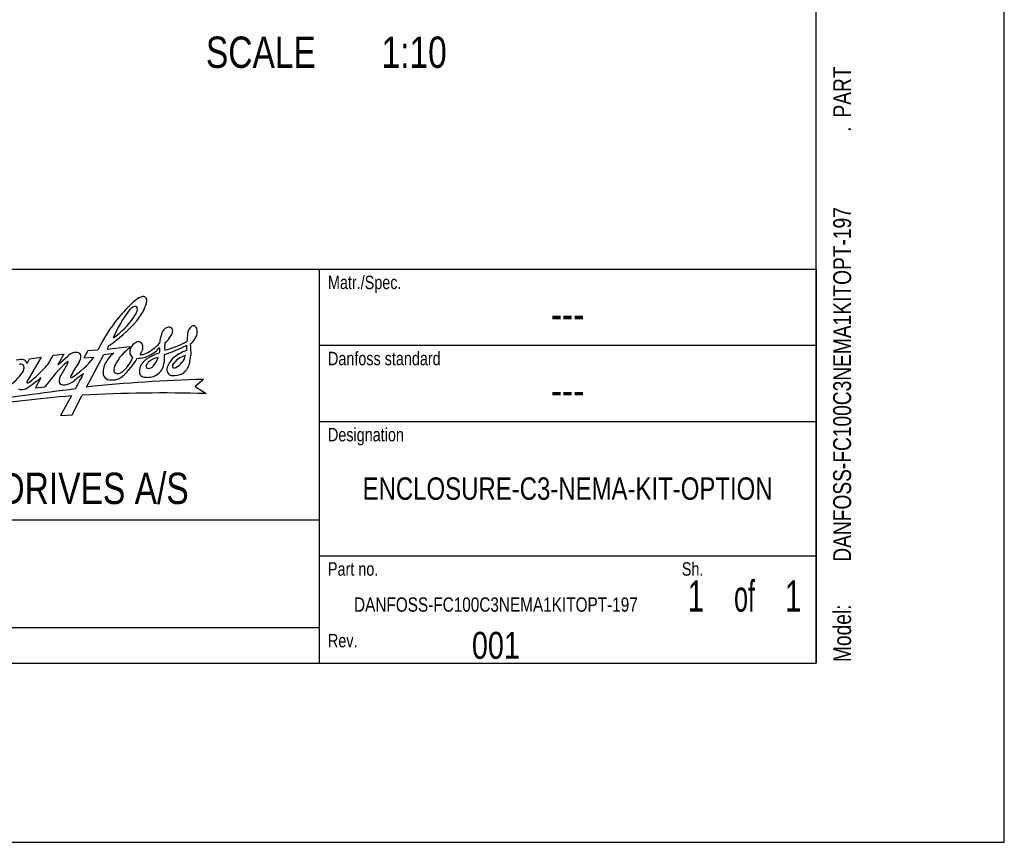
# Model space of a CAD drawing. Extents: x 0 to 594, y 0 to 420.
# Tile 49 of 112: x 484 to 594, y 0 to 92. Entities that reach past the tile are written whole.
import ezdxf
from ezdxf.enums import TextEntityAlignment as Align

# ---------------------------------------------------------------- set-up
doc = ezdxf.new("R2010")
doc.units = 0
doc.header["$LTSCALE"] = 32.67
doc.layers.get('0').update_dxf_attribs({"linetype": 'CONTINUOUS'})
doc.styles.get("Standard").update_dxf_attribs({"font": 'txt', "width": 0.8})

# ---------------------------------------------------------------- blocks, each defined once
blk = doc.blocks.new('FORMAT_BL0', base_point=(477.8, 42.53))
at = {"color": 3, "linetype": 'CONTINUOUS'}
for p, q in [((493.96, 55.39), (493.84, 55.09)), ((493.84, 55.09), (496.33, 55.38)), ((496.33, 55.38), (496.36, 55.2)), ((486.49, 54.19), (484.88, 51.42)), ((484.91, 53.46), (485.2, 53.99)), ((485.2, 53.99), (486.49, 54.19)), ((487.82, 54.41), (489.03, 54.52)), ((489.03, 54.52), (488.35, 53.32)), ((488.35, 53.32), (489.46, 54.3)), ((491.68, 54.89), (491.25, 54.09)), ((491.25, 54.09), (492.37, 54.19)), ((491.56, 50.84), (493.48, 54.48)), ((492.79, 54.95), (491.68, 54.89)), ((493.48, 54.48), (494.59, 54.64)), ((486.45, 51.89), (485.84, 50.77)), ((504.61, 51.69), (503.68, 50.9)), ((485.84, 50.77), (486.91, 50.87)), ((503.68, 50.9), (504.89, 50.12)), ((489.87, 49.86), (488.64, 47.68)), ((489.96, 47.75), (491.05, 49.94)), ((488.64, 47.68), (489.96, 47.75))]:
    blk.add_line(p, q, dxfattribs=at)
for centre, radius, start, end in [((502.39, 53.41), 8.92, 123.9219, 128.9859), ((497.93, 59.88), 1.06, 94.9156, 118.9133), ((497.87, 60.5), 0.445, 37.9594, 94.4524), ((497.66, 60.49), 0.628, 342.3871, 26.7521), ((507.16, 51.05), 13.69, 142.1212, 157.2787), ((508.02, 48.2), 16.55, 132.7678, 141.3405), ((497.43, 58.6), 1.37, 127.2624, 141.2908), ((497.05, 59.08), 0.753, 90.658, 126.7544), ((497, 59.61), 0.229, 7.1206, 79.5655), ((490.49, 63.43), 8.45, 322.0822, 332.8248), ((495.77, 59.56), 1.46, 351.6519, 2.8594), ((487.53, 63.52), 11.2, 339.3288, 343.2604), ((508.6, 47.34), 17.54, 140.352, 154.3042), ((488.92, 64.17), 9.65, 305.6229, 325.1023), ((494.63, 60.31), 2.75, 322.9953, 339.5719), ((484.23, 69.56), 17.19, 304.4938, 318.8006), ((501.1, 56.44), 1.23, 134.0948, 166.5724), ((500.86, 56.61), 0.942, 99.1749, 130.5996), ((500.72, 56.81), 0.727, 62.9892, 90.4831), ((500.72, 57.15), 0.45, 344.5972, 42.6678), ((503.91, 56.75), 1.08, 124.9919, 177.6651), ((503.46, 57.37), 0.319, 49.6305, 122.6069), ((503.28, 57.1), 0.635, 356.4431, 53.1022), ((504.78, 55.17), 5.11, 162.2455, 173.7012), ((498.65, 57.9), 2.69, 307.7549, 331.2624), ((500.23, 57.1), 0.926, 327.7373, 356.0266), ((784.38, 32.62), 282.59, 175.0921, 175.2663), ((502.02, 57.17), 1.9, 305.8525, 356.7917), ((499.4, 50.93), 5.24, 125.4276, 151.6769), ((497.08, 54.76), 0.71, 156.7269, 195.7096), ((497.61, 54.73), 1.22, 109.1468, 165.4571), ((497.33, 55.25), 0.653, 71.1581, 100.6058), ((491.83, 57.64), 6.53, 330.6961, 336.9361), ((497.21, 55.33), 0.626, 12.3213, 58.1903), ((496.8, 55.24), 1.05, 351.2783, 12.3026), ((495.84, 59.36), 5.3, 296.0537, 316.7157), ((497.3, 57.18), 3.07, 295.5, 321.7071), ((495.85, 55), 3.87, 355.119, 4.1234), ((496.1, 67.87), 14.01, 287.231, 298.306), ((503.16, 55.3), 2.9, 170.6701, 186.7315), ((497.55, 65.45), 10.84, 284.5602, 298.6483), ((499.66, 55.26), 3.1, 354.1192, 4.9525), ((555.07, 57.72), 51.98, 182.2989, 183.6689), ((484.19, 52.5), 1.42, 71.0618, 109.7041), ((482.19, 57.01), 6.2, 320.4273, 335.2716), ((490.98, 52.68), 2.22, 115.8967, 133.0831), ((485.21, 59.48), 8.9, 301.7644, 323.5624), ((490.33, 53.39), 1.33, 75.8227, 104.1022), ((490.53, 54.32), 0.384, 12.1063, 71.7042), ((489.77, 54.26), 1.15, 323.3284, 6.5266), ((497.11, 51.65), 3.92, 130.0378, 158.1695), ((493.05, 55.65), 3.97, 307.3705, 337.8449), ((489.95, 58.35), 8.44, 311.4563, 329.414), ((497.03, 54.73), 0.652, 194.1209, 242.2077), ((497.23, 56.93), 2.88, 269.7813, 298.8176), ((497.48, 56.05), 1.6, 271.5609, 295.3447), ((499.73, 51.85), 2.58, 119.8156, 133.818), ((499.94, 51.82), 2.34, 99.8011, 129.8057), ((502.82, 46.29), 8.94, 110.3813, 119.2462), ((496.96, 54.97), 2.71, 317.0284, 341.921), ((496.18, 54.12), 4.09, 352.774, 5.097), ((502.99, 52.2), 2.58, 135.1588, 164.3038), ((504.26, 50.52), 4.68, 109.0514, 131.6471), ((503.15, 52.08), 2.34, 104.0818, 148.1292), ((500.66, 54.78), 1.96, 296.1519, 347.4207), ((491.55, 55.79), 11.73, 348.3187, 353.1645), ((484.21, 52.97), 0.426, 49.7283, 117.7489), ((483.8, 52.96), 0.767, 321.7198, 356.6653), ((484.07, 53.01), 0.508, 348.9845, 33.7448), ((484.29, 53.31), 0.638, 13.7563, 55.4345), ((462.5, 77.19), 34.37, 311.3175, 315.3869), ((500.7, 41.07), 16.92, 131.8597, 144.6002), ((469.45, 63.81), 22.51, 328.373, 332.0643), ((486.08, 55.08), 3.73, 330.8763, 337.1022), ((489.46, 53.64), 0.0562, 349.5391, 143.4383), ((500.49, 46.69), 11.97, 144.9122, 153.2256), ((495.53, 52.53), 2.13, 164.3348, 187.5497), ((496.13, 52.7), 1.52, 151.9676, 184.5137), ((500.22, 52.44), 2.77, 165.3821, 181.4073), ((499.41, 52.25), 2.07, 134.994, 154.5471), ((498.57, 53.17), 0.368, 151.895, 218.2268), ((499.5, 52.66), 1.42, 138.0551, 151.6294), ((498.42, 53.78), 0.855, 261.2556, 308.6307), ((498.46, 53.7), 1.75, 288.181, 333.6632), ((497.22, 54.14), 3.05, 336.6165, 349.9772), ((501.34, 52.88), 0.844, 179.0776, 222.1801), ((501.39, 53.2), 0.262, 151.705, 219.1417), ((501.37, 53.43), 0.444, 245.4748, 290.3227), ((500.95, 54.09), 2.2, 307.3775, 341.9687), ((479.15, 56.15), 6.4, 304.9795, 325.0754), ((478.09, 61.48), 12.72, 302.0135, 311.0902), ((489.25, 51.58), 0.767, 146.0293, 207.1224), ((490.09, 51.95), 0.325, 154.315, 175.4777), ((489.85, 51.98), 0.0845, 187.9635, 300.3884), ((496.36, 44.41), 9.44, 122.8842, 130.5632), ((463.31, 66.32), 31.22, 329.8556, 333.3996), ((507.72, -96.76), 148.48, 91.1993, 96.2481), ((494.16, 52.41), 0.759, 192.6025, 250.2667), ((494.44, 53.89), 2.25, 256.2327, 278.597), ((495, 52.77), 0.431, 206.3676, 279.0038), ((494.51, 53.22), 1.58, 279.5463, 310.7974), ((494.89, 53.4), 1.07, 279.2176, 302.2125), ((498.09, 52.6), 0.676, 199.8242, 235.8577), ((498.33, 53.61), 1.68, 248.5205, 268.1048), ((498.06, 55.75), 3.83, 273.147, 284.2883), ((501.17, 52.76), 0.638, 224.3761, 263.887), ((501.35, 54.14), 2.02, 263.2207, 297.6178), ((522.65, -219.93), 272.49, 96.8162, 99.1781), ((484.35, 51.49), 0.932, 245.4976, 301.1141), ((484.95, 51.37), 0.0813, 148.3251, 305.2558), ((484.79, 52.18), 0.898, 283.2172, 296.8425), ((489.05, 52), 0.913, 238.0813, 286.7351), ((488.75, 53.37), 2.31, 284.1157, 309.3254), ((510.32, -177.73), 228.51, 95.135, 97.8833), ((500.21, -126.82), 177, 88.4836, 92.9661)]:
    blk.add_arc(centre, radius, start, end, dxfattribs=at)
at = {"color": 5, "linetype": 'CONTINUOUS', "width": 0.8}
for s, height, p in [('Matr./Spec.', 1.5, (518.5, 61.78)), ('Danfoss standard', 1.5, (518.5, 53.28)), ('Designation', 1.5, (518.5, 44.78)), ('DANFOSS DRIVES A/S', 3.5, (462.8, 37.78)), ('Part no.', 1.5, (518.5, 29.78)), ('Sh.', 1.5, (558, 29.78)), ('Rev.', 1.5, (518.5, 21.78))]:
    blk.add_text(s, height=height, dxfattribs=at).set_placement(p)

msp = doc.modelspace()

# ---------------------------------------------------------------- linework, layer by layer
at = {"color": 7, "linetype": 'CONTINUOUS'}
for p, q in [((594, 0), (594, 420)), ((573, 20), (573, 400)), ((21, 20), (573, 20)), ((0, 0), (594, 0))]:
    msp.add_line(p, q, dxfattribs=at)
at = {"color": 2, "linetype": 'CONTINUOUS'}
for p, q in [((393, 64), (573, 64)), ((517.5, 64), (517.5, 20)), ((573, 64), (573, 20)), ((517.5, 55.5), (573, 55.5)), ((517.5, 47), (573, 47)), ((393, 36), (517.5, 36)), ((517.5, 32), (573, 32)), ((393, 24), (517.5, 24)), ((393, 20), (573, 20))]:
    msp.add_line(p, q, dxfattribs=at)

# ---------------------------------------------------------------- block references
msp.add_blockref('FORMAT_BL0', (477.801, 42.526), dxfattribs=at)

# ---------------------------------------------------------------- texts
at = {"color": 5, "linetype": 'CONTINUOUS', "width": 0.8}
for s, p in [('SCALE  ', (504.876, 86.479)), ('1:10', (524.476, 86.479))]:
    msp.add_text(s, height=3.5, dxfattribs=at).set_placement(p)
for s, p in [('PART', (576.897, 80.935)), ('.', (576.897, 79.335)), ('DANFOSS-FC100C3NEMA1KITOPT-197', (576.897, 31.335)), ('Model: ', (576.897, 20.135))]:
    msp.add_text(s, height=2, rotation=90, dxfattribs=at).set_placement(p)
at = {"color": 5, "linetype": 'CONTINUOUS'}
for s, height, width, p in [('---', 3.5, 0.8, (545.25, 57.25)), ('---', 3.5, 0.8, (545.25, 48.75)), ('ENCLOSURE-C3-NEMA-KIT-OPTION', 2.5, 0.8, (545.25, 38.25)), ('1', 3.5, 0.7, (559.575, 25.75)), (' of ', 3.5, 0.6, (565, 25.75)), ('1', 3.5, 0.7, (570.425, 25.75)), ('DANFOSS-FC100C3NEMA1KITOPT-197', 1.6, 0.8, (537.25, 25.75)), ('001', 3, 0.8, (537.25, 20.5))]:
    msp.add_text(s, height=height, dxfattribs=dict(at, width=width)).set_placement(p, align=Align.CENTER)

doc.saveas('drawing.dxf')
